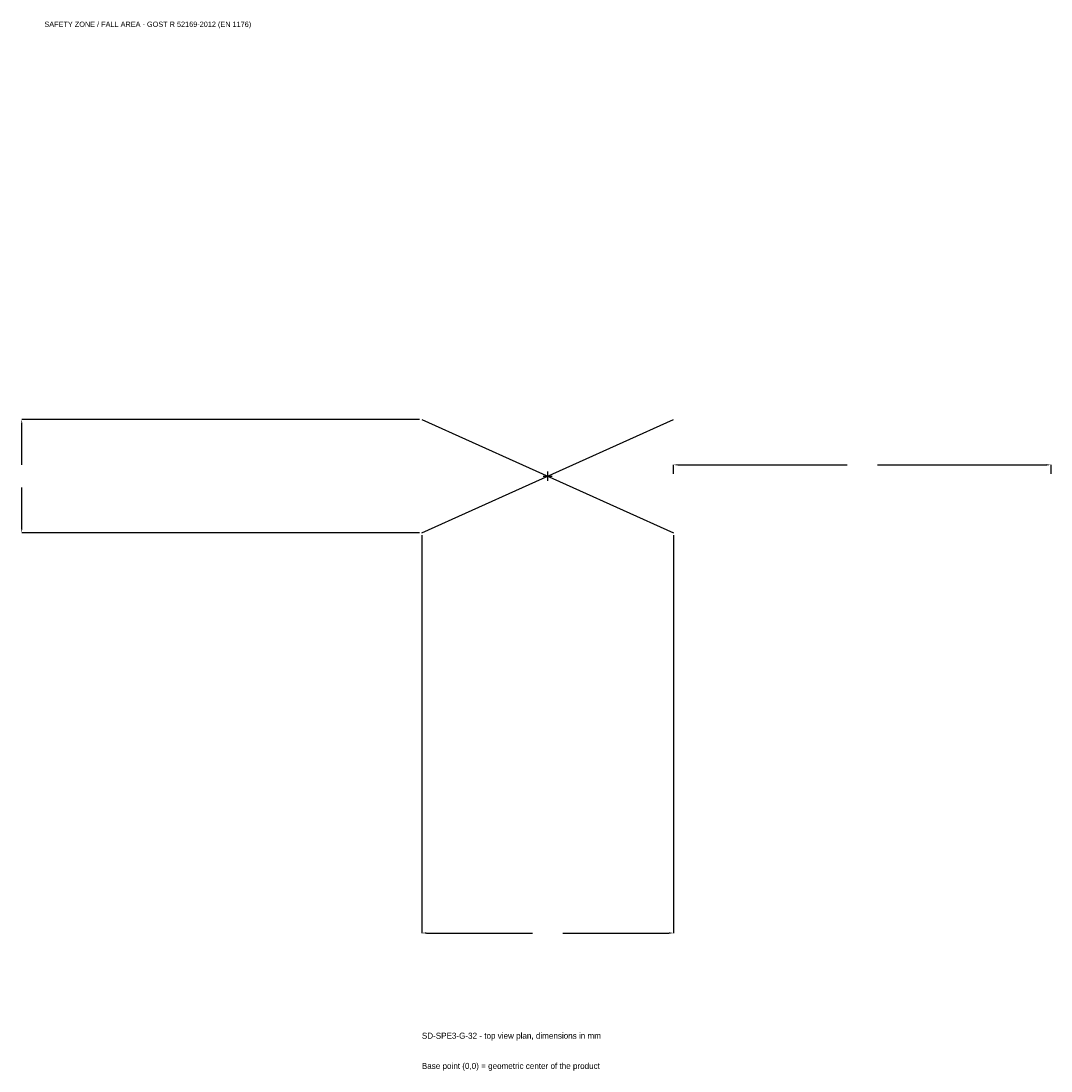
# Model space of a CAD drawing. Extents: x -2093 to 2000, y -2363 to 1808.
import ezdxf

# ---------------------------------------------------------------- set-up
doc = ezdxf.new("R2010")
doc.units = 0
for name, color, linetype in [('GP_MAF_zona_bezopasnosti', 1, 'Continuous'), ('ZSK_DANNYE', 3, 'Continuous'), ('ZSK_KONTUR', 7, 'Continuous'), ('ZSK_RAZMERY', 8, 'Continuous')]:
    doc.layers.add(name, color=color, linetype=linetype)
doc.dimstyles.new('ORION', dxfattribs={"dimtxt": 30, "dimasz": 18, "dimexe": 1.25, "dimexo": 9, "dimtad": 1, "dimcen": 2.5, "dimazin": 3, "dimtfac": 1, "dimtmove": 0, "dimatfit": 3})

# ---------------------------------------------------------------- blocks, each defined once
blk = doc.blocks.new('_CLOSEDFILLED')
at = {"color": 0, "linetype": 'BYBLOCK'}
blk.add_solid([(-1, 0.16), (0, 0), (-1, -0.16)], dxfattribs=at)
blk = doc.blocks.new('*D1')
for p, q in [((-500, -234), (-500, -1815)), ((500, -234), (500, -1815)), ((-482, -1815), (-60, -1815)), ((60, -1815), (482, -1815))]:
    blk.add_line(p, q)
at = {"layer": 'Defpoints'}
for p in [(-500, -225), (500, -225), (-500, -1815)]:
    blk.add_point(p, dxfattribs=at)
at = {"layer": 'ZSK_RAZMERY', "xscale": 18, "yscale": 18, "rotation": 180}
blk.add_blockref('_CLOSEDFILLED', (-500, -1815), dxfattribs=at)
at = {"layer": 'ZSK_RAZMERY', "xscale": 18, "yscale": 18}
blk.add_blockref('_CLOSEDFILLED', (500, -1815), dxfattribs=at)
blk = doc.blocks.new('*D2')
for p, q in [((-509, 225), (-2090, 225)), ((-2090, 45), (-2090, 207)), ((-2090, -207), (-2090, -45)), ((-509, -225), (-2090, -225))]:
    blk.add_line(p, q)
at = {"layer": 'Defpoints'}
for p in [(-500, 225), (-2090, -225), (-500, -225)]:
    blk.add_point(p, dxfattribs=at)
at = {"layer": 'ZSK_RAZMERY', "xscale": 18, "yscale": 18}
for p, rotation in [((-2090, 225), 90), ((-2090, -225), 270)]:
    blk.add_blockref('_CLOSEDFILLED', p, dxfattribs=dict(at, rotation=rotation))
blk = doc.blocks.new('*D3')
for p, q in [((500, 9), (500, 45)), ((518, 45), (1190, 45)), ((1310, 45), (1982, 45)), ((2000, 9), (2000, 45))]:
    blk.add_line(p, q)
at = {"layer": 'Defpoints'}
for p in [(500, 45), (500, 0), (2000, 0)]:
    blk.add_point(p, dxfattribs=at)
at = {"layer": 'ZSK_RAZMERY', "xscale": 18, "yscale": 18, "rotation": 180}
blk.add_blockref('_CLOSEDFILLED', (500, 45), dxfattribs=at)
at = {"layer": 'ZSK_RAZMERY', "xscale": 18, "yscale": 18}
blk.add_blockref('_CLOSEDFILLED', (2000, 45), dxfattribs=at)
blk = doc.blocks.new('B1')
at = {"layer": 'ZSK_KONTUR'}
for p, q in [((-500, -225), (500, 225)), ((-500, 225), (500, -225))]:
    blk.add_line(p, q, dxfattribs=at)
at = {"layer": 'ZSK_RAZMERY'}
for p, q in [((-18, 0), (18, 0)), ((0, -18), (0, 18))]:
    blk.add_line(p, q, dxfattribs=at)
at = {"layer": 'GP_MAF_zona_bezopasnosti', "color": 1}
blk.add_text('SAFETY ZONE / FALL AREA - GOST R 52169-2012 (EN 1176)', height=21, dxfattribs=at).set_placement((-2000, 1785))
at = {"layer": 'ZSK_RAZMERY'}
dim = blk.add_linear_dim(base=(-2090, -225), p1=(-500, -225), p2=(-500, 225), angle=90, dimstyle='ORION', dxfattribs=at)
dim.commit()
dim.dimension.update_dxf_attribs({"geometry": '*D2', "text_midpoint": (-2090, 0)})
for base, p1, p2, picture, middle in [((500, 45), (500, 0), (2000, 0), '*D3', (1250, 45)), ((-500, -1815), (-500, -225), (500, -225), '*D1', (0, -1815))]:
    dim = blk.add_linear_dim(base=base, p1=p1, p2=p2, dimstyle='ORION', dxfattribs=at)
    dim.commit()
    dim.dimension.update_dxf_attribs({"geometry": picture, "text_midpoint": middle})

msp = doc.modelspace()

# ---------------------------------------------------------------- block references
msp.add_blockref('B1', (0, 0))

# ---------------------------------------------------------------- texts
at = {"layer": 'ZSK_DANNYE', "color": 3}
msp.add_text('SD-SPE3-G-32 - top view plan, dimensions in mm', height=24, dxfattribs=at).set_placement((-500, -2235))
at = {"layer": 'ZSK_DANNYE', "color": 7}
msp.add_text('Base point (0,0) = geometric center of the product', height=24, dxfattribs=at).set_placement((-500, -2355))

doc.saveas('drawing.dxf')
